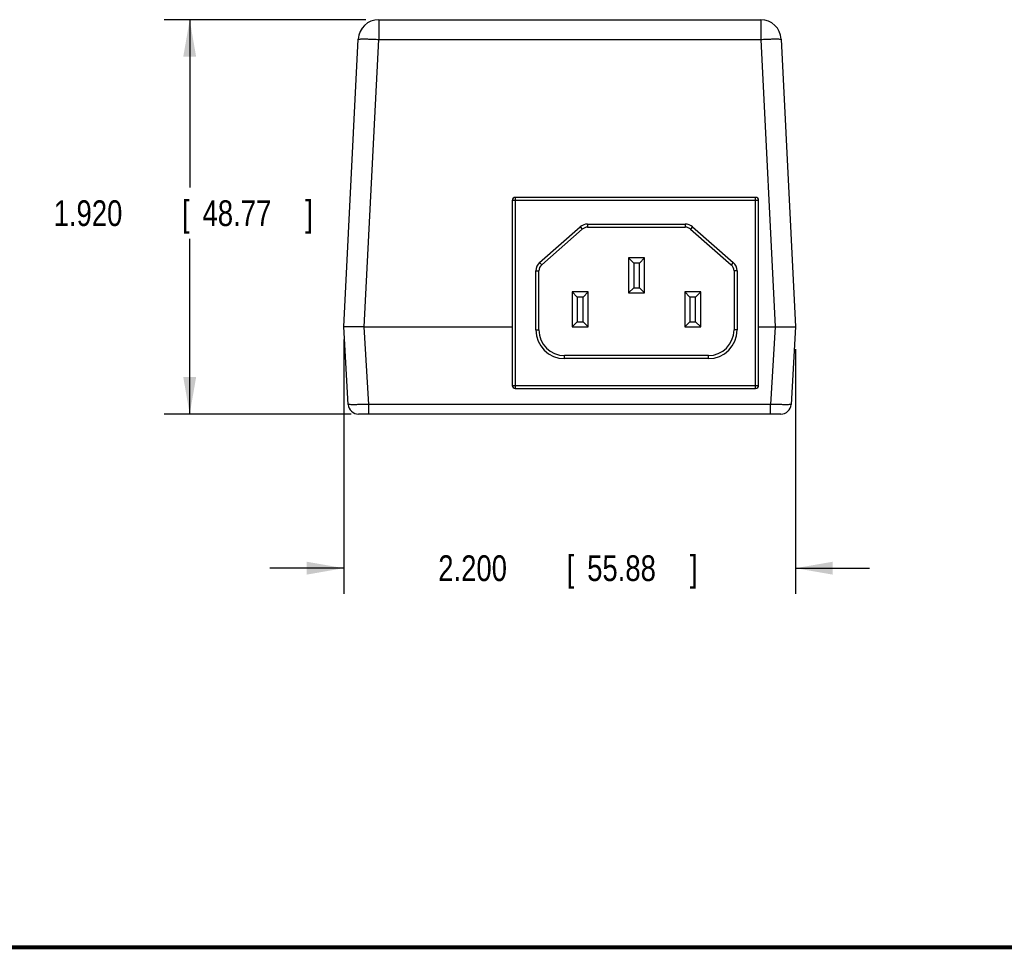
# Model space of a CAD drawing. Header units: inches. Extents: x 0.2 to 16.8, y 0.1 to 10.8.
# Tile 2 of 10: x 6.6 to 11.4, y 0.2 to 4.8. Entities that reach past the tile are written whole.
import ezdxf

# ---------------------------------------------------------------- set-up
doc = ezdxf.new("R2010")
doc.units = ezdxf.units.IN
doc.header["$LTSCALE"] = 0.935
doc.header["$MEASUREMENT"] = 0
doc.layers.get('0').update_dxf_attribs({"linetype": 'CONTINUOUS'})
doc.layers.add('DIMENSIONS', color=7, linetype='CONTINUOUS')
doc.styles.get("Standard").update_dxf_attribs({"font": 'txt', "width": 0.8})
doc.dimstyles.new('DIMSTYLE_1', dxfattribs={"dimtxt": 0.125, "dimasz": 0.18, "dimexe": 0.18, "dimexo": 0.0625, "dimgap": 0.09, "dimtad": 0, "dimtih": 1, "dimtoh": 1, "dimdec": 3, "dimzin": 4, "dimdsep": 46, "dimtxsty": 'STANDARD', "dimblk": '_FILLED', "dimblk1": '_FILLED', "dimblk2": '_FILLED', "dimcen": 0.09, "dimadec": 0, "dimazin": 0, "dimtp": 0.01, "dimtm": 0.01, "dimtfac": 1, "dimtdec": 3, "dimtofl": 0, "dimtmove": 0, "dimatfit": 3, "dimldrblk": '_FILLED', "dimfxl": 1, "dimtolj": 1, "dimtzin": 4, "dimarcsym": 0})

# ---------------------------------------------------------------- blocks, each defined once
blk = doc.blocks.new('_FILLED')
at = {"color": 0, "linetype": 'BYBLOCK'}
blk.add_solid([(0, 0), (-1, 0.174), (-1, -0.174)], dxfattribs=at)
blk = doc.blocks.new('*D0')
at = {"layer": 'DIMENSIONS', "color": 2, "linetype": 'CONTINUOUS'}
for p, q in [((8.1439, 3.2164), (8.1439, 1.9789)), ((10.3439, 3.1707), (10.3439, 1.9789)), ((8.1439, 2.1039), (7.7839, 2.1039)), ((10.3439, 2.1039), (10.7039, 2.1039))]:
    blk.add_line(p, q, dxfattribs=at)
at = {"layer": 'DIMENSIONS', "color": 2, "linetype": 'CONTINUOUS', "xscale": 0.18, "yscale": 0.18, "zscale": 0.18}
blk.add_blockref('_FILLED', (8.1439, 2.1039), dxfattribs=at)
at = {"layer": 'DIMENSIONS', "color": 2, "linetype": 'CONTINUOUS', "xscale": 0.18, "yscale": 0.18, "zscale": 0.18, "rotation": 180}
blk.add_blockref('_FILLED', (10.3439, 2.1039), dxfattribs=at)
at = {"layer": 'DIMENSIONS', "color": 2, "linetype": 'CONTINUOUS', "width": 0.8}
for s, p in [('2.200', (8.6039, 2.0414)), ('[', (9.2289, 2.0414)), ('55.88', (9.3289, 2.0414)), (']', (9.8289, 2.0414))]:
    blk.add_text(s, height=0.125, dxfattribs=at).set_placement(p)
blk = doc.blocks.new('*D1')
at = {"layer": 'DIMENSIONS', "color": 2, "linetype": 'CONTINUOUS'}
for p, q in [((8.2515, 4.7739), (7.2689, 4.7739)), ((7.3939, 4.7739), (7.3939, 3.9571)), ((7.3939, 2.8539), (7.3939, 3.7071)), ((8.1804, 2.8539), (7.2689, 2.8539))]:
    blk.add_line(p, q, dxfattribs=at)
at = {"layer": 'DIMENSIONS', "color": 2, "linetype": 'CONTINUOUS', "xscale": 0.18, "yscale": 0.18, "zscale": 0.18}
for p, rotation in [((7.3939, 4.7739), 90), ((7.3939, 2.8539), 270)]:
    blk.add_blockref('_FILLED', p, dxfattribs=dict(at, rotation=rotation))
at = {"layer": 'DIMENSIONS', "color": 2, "linetype": 'CONTINUOUS', "width": 0.8}
for s, p in [('1.920', (6.7314, 3.7696)), ('[', (7.3564, 3.7696)), ('48.77', (7.4564, 3.7696)), (']', (7.9564, 3.7696))]:
    blk.add_text(s, height=0.125, dxfattribs=at).set_placement(p)

msp = doc.modelspace()

# ---------------------------------------------------------------- linework, layer by layer
at = {"color": 7, "linetype": 'CONTINUOUS'}
for p, q in [((8.314, 4.7739), (8.314, 4.6779)), ((8.314, 4.7739), (10.1738, 4.7739)), ((10.1738, 4.7739), (10.1738, 4.6779)), ((8.1439, 3.2789), (8.2141, 4.6789)), ((8.2438, 3.2789), (8.314, 4.6779)), ((8.314, 4.6779), (10.1738, 4.6779)), ((10.1738, 4.6779), (10.2439, 3.2789)), ((10.2736, 4.6789), (10.3439, 3.2789)), ((8.9639, 3.8939), (8.9639, 2.9939)), ((10.1639, 3.8939), (8.9639, 3.8939)), ((8.9789, 3.9089), (8.9789, 2.9789)), ((10.1489, 3.9089), (8.9789, 3.9089)), ((10.1489, 2.9789), (10.1489, 3.9089)), ((10.1639, 2.9939), (10.1639, 3.8939)), ((9.0976, 3.5921), (9.2952, 3.7652)), ((9.1075, 3.5808), (9.3051, 3.754)), ((9.2952, 3.7652), (9.3051, 3.754)), ((9.3314, 3.7789), (9.8063, 3.7789)), ((9.3314, 3.7789), (9.3314, 3.7639)), ((9.3314, 3.7639), (9.8063, 3.7639)), ((9.8063, 3.7789), (9.8063, 3.7639)), ((9.8426, 3.7652), (9.8327, 3.754)), ((9.8327, 3.754), (10.0302, 3.5808)), ((9.8426, 3.7652), (10.0401, 3.5921)), ((9.6089, 3.6139), (9.5309, 3.6139)), ((9.5309, 3.6139), (9.5559, 3.5889)), ((9.5309, 3.6139), (9.5309, 3.4439)), ((9.6089, 3.6139), (9.5839, 3.5889)), ((9.6089, 3.4439), (9.6089, 3.6139)), ((9.0789, 3.5508), (9.0939, 3.5508)), ((9.0789, 3.2639), (9.0789, 3.5508)), ((9.0939, 3.2639), (9.0939, 3.5508)), ((9.0976, 3.5921), (9.1075, 3.5808)), ((9.5839, 3.5889), (9.5559, 3.5889)), ((9.5559, 3.5889), (9.5559, 3.4689)), ((9.5839, 3.4689), (9.5839, 3.5889)), ((10.0401, 3.5921), (10.0302, 3.5808)), ((10.0589, 3.5508), (10.0439, 3.5508)), ((10.0439, 3.5508), (10.0439, 3.2639)), ((10.0589, 3.5508), (10.0589, 3.2639)), ((9.5309, 3.4439), (9.5559, 3.4689)), ((9.5559, 3.4689), (9.5839, 3.4689)), ((9.6089, 3.4439), (9.5839, 3.4689)), ((9.3339, 3.4489), (9.2559, 3.4489)), ((9.2559, 3.4489), (9.2809, 3.4239)), ((9.2559, 3.4489), (9.2559, 3.2789)), ((9.3089, 3.4239), (9.2809, 3.4239)), ((9.2809, 3.4239), (9.2809, 3.3039)), ((9.3339, 3.4489), (9.3089, 3.4239)), ((9.3089, 3.3039), (9.3089, 3.4239)), ((9.3339, 3.2789), (9.3339, 3.4489)), ((9.5309, 3.4439), (9.6089, 3.4439)), ((9.8819, 3.4489), (9.8039, 3.4489)), ((9.8039, 3.4489), (9.8289, 3.4239)), ((9.8039, 3.4489), (9.8039, 3.2789)), ((9.8569, 3.4239), (9.8289, 3.4239)), ((9.8289, 3.4239), (9.8289, 3.3039)), ((9.8819, 3.4489), (9.8569, 3.4239)), ((9.8569, 3.3039), (9.8569, 3.4239)), ((9.8819, 3.2789), (9.8819, 3.4489)), ((8.1661, 2.9009), (8.1439, 3.2789)), ((8.2659, 2.9009), (8.2437, 3.2789)), ((8.2437, 3.2789), (8.9639, 3.2789)), ((9.0789, 3.2639), (9.0939, 3.2639)), ((9.2559, 3.2789), (9.2809, 3.3039)), ((9.2559, 3.2789), (9.3339, 3.2789)), ((9.2809, 3.3039), (9.3089, 3.3039)), ((9.3339, 3.2789), (9.3089, 3.3039)), ((9.8039, 3.2789), (9.8289, 3.3039)), ((9.8039, 3.2789), (9.8819, 3.2789)), ((9.8289, 3.3039), (9.8569, 3.3039)), ((9.8819, 3.2789), (9.8569, 3.3039)), ((10.0589, 3.2639), (10.0439, 3.2639)), ((10.1639, 3.2789), (10.244, 3.2789)), ((10.244, 3.2789), (10.2218, 2.9009)), ((10.3439, 3.2789), (10.3216, 2.9009)), ((9.9189, 3.1389), (9.2189, 3.1389)), ((9.2189, 3.1239), (9.2189, 3.1389)), ((9.9189, 3.1239), (9.2189, 3.1239)), ((9.9189, 3.1239), (9.9189, 3.1389)), ((8.9639, 2.9939), (10.1639, 2.9939)), ((8.9789, 2.9789), (10.1489, 2.9789)), ((8.2659, 2.8539), (8.2659, 2.9009)), ((10.2218, 2.9009), (8.2659, 2.9009)), ((10.2218, 2.8539), (10.2218, 2.9009)), ((10.2717, 2.8539), (8.216, 2.8539))]:
    msp.add_line(p, q, dxfattribs=at)
at = {"color": 7, "linetype": 'CONTINUOUS', "const_width": 0.02}
msp.add_lwpolyline([(0.25, 0.2586), (16.75, 0.2586)], dxfattribs=at)
at = {"color": 7, "linetype": 'CONTINUOUS'}
for centre, radius, start, end in [((8.314, 4.6739), 0.1, 90, 177.128), ((10.1738, 4.6739), 0.1, 2.872, 90), ((8.9789, 3.8939), 0.015, 90, 180), ((10.1489, 3.8939), 0.015, 0, 90), ((9.3314, 3.7239), 0.055, 90, 131.2315), ((9.3314, 3.7239), 0.04, 90, 131.2315), ((9.8063, 3.7239), 0.055, 48.7685, 90), ((9.8063, 3.7239), 0.04, 48.7685, 90), ((9.1339, 3.5508), 0.055, 131.2315, 180), ((9.1339, 3.5508), 0.04, 131.2315, 180), ((10.0039, 3.5508), 0.04, 0, 48.7685), ((10.0039, 3.5508), 0.055, 0, 48.7685), ((9.2189, 3.2639), 0.14, 180, 270), ((9.2189, 3.2639), 0.125, 180, 270), ((9.9189, 3.2639), 0.125, 270, 360), ((9.9189, 3.2639), 0.14, 270, 360), ((8.9789, 2.9939), 0.015, 180, 270), ((10.1489, 2.9939), 0.015, 270, 360), ((8.216, 2.9039), 0.05, 183.3664, 269.9991), ((10.2717, 2.9039), 0.05, 270.0009, 356.6336)]:
    msp.add_arc(centre, radius, start, end, dxfattribs=at)
for points, knots in [([(8.2141, 4.6789), (8.2142, 4.6801), (8.2211, 4.6793), (8.2287, 4.6808), (8.2454, 4.6801), (8.2651, 4.6799), (8.2888, 4.6791), (8.3054, 4.6783), (8.314, 4.6779)], [0, 0, 0, 0, 0.035517, 0.1356, 0.294305, 0.500987, 0.74166, 1, 1, 1, 1]), ([(10.1738, 4.6779), (10.1824, 4.6783), (10.199, 4.6791), (10.2226, 4.6799), (10.2424, 4.6801), (10.2591, 4.6808), (10.2667, 4.6793), (10.2736, 4.6801), (10.2736, 4.6789)], [0, 0, 0, 0, 0.25834, 0.499013, 0.705695, 0.8644, 0.964483, 1, 1, 1, 1]), ([(8.2437, 3.2789), (8.2351, 3.2789), (8.2185, 3.2786), (8.1949, 3.2786), (8.1747, 3.2786), (8.1592, 3.2787), (8.1495, 3.2787), (8.145, 3.2788), (8.1439, 3.2789)], [0, 0, 0, 0, 0.258254, 0.499822, 0.707087, 0.866061, 0.965977, 1, 1, 1, 1]), ([(10.2439, 3.2789), (10.2526, 3.2789), (10.2692, 3.2786), (10.2928, 3.2786), (10.313, 3.2786), (10.3285, 3.2787), (10.3383, 3.2787), (10.3427, 3.2788), (10.3439, 3.2789)], [0, 0, 0, 0, 0.258944, 0.50029, 0.707366, 0.866192, 0.966013, 1, 1, 1, 1]), ([(8.2659, 2.9009), (8.2573, 2.9007), (8.2407, 2.9003), (8.217, 2.8998), (8.1973, 2.8999), (8.1806, 2.8992), (8.1731, 2.901), (8.1662, 2.8998), (8.1661, 2.9009)], [0, 0, 0, 0, 0.258884, 0.499912, 0.706474, 0.864899, 0.96493, 1, 1, 1, 1]), ([(10.3216, 2.9009), (10.3216, 2.8998), (10.3146, 2.901), (10.3071, 2.8992), (10.2904, 2.8999), (10.2707, 2.8998), (10.247, 2.9003), (10.2304, 2.9007), (10.2218, 2.9009)], [0, 0, 0, 0, 0.03507, 0.135101, 0.293526, 0.500088, 0.741116, 1, 1, 1, 1])]:
    msp.add_open_spline(points, degree=3, knots=knots, dxfattribs=at)

# ---------------------------------------------------------------- dimensions: what is measured, and where the dimension line sits
at = {"layer": 'DIMENSIONS', "color": 2, "linetype": 'CONTINUOUS'}
dim = msp.add_linear_dim(base=(7.3939, 4.7739), p1=(8.1804, 2.8539), p2=(8.2515, 4.7739), angle=90, dimstyle='DIMSTYLE_1', dxfattribs=at)
dim.commit()
dim.dimension.update_dxf_attribs({"geometry": '*D1', "text_midpoint": (7.3939, 3.8321), "dimtype": 160})
dim = msp.add_linear_dim(base=(10.3439, 2.1039), p1=(8.1439, 3.2164), p2=(10.3439, 3.1707), dimstyle='DIMSTYLE_1', dxfattribs=at)
dim.commit()
dim.dimension.update_dxf_attribs({"geometry": '*D0', "text_midpoint": (9.2664, 2.1039), "dimtype": 160})

doc.saveas('drawing.dxf')
